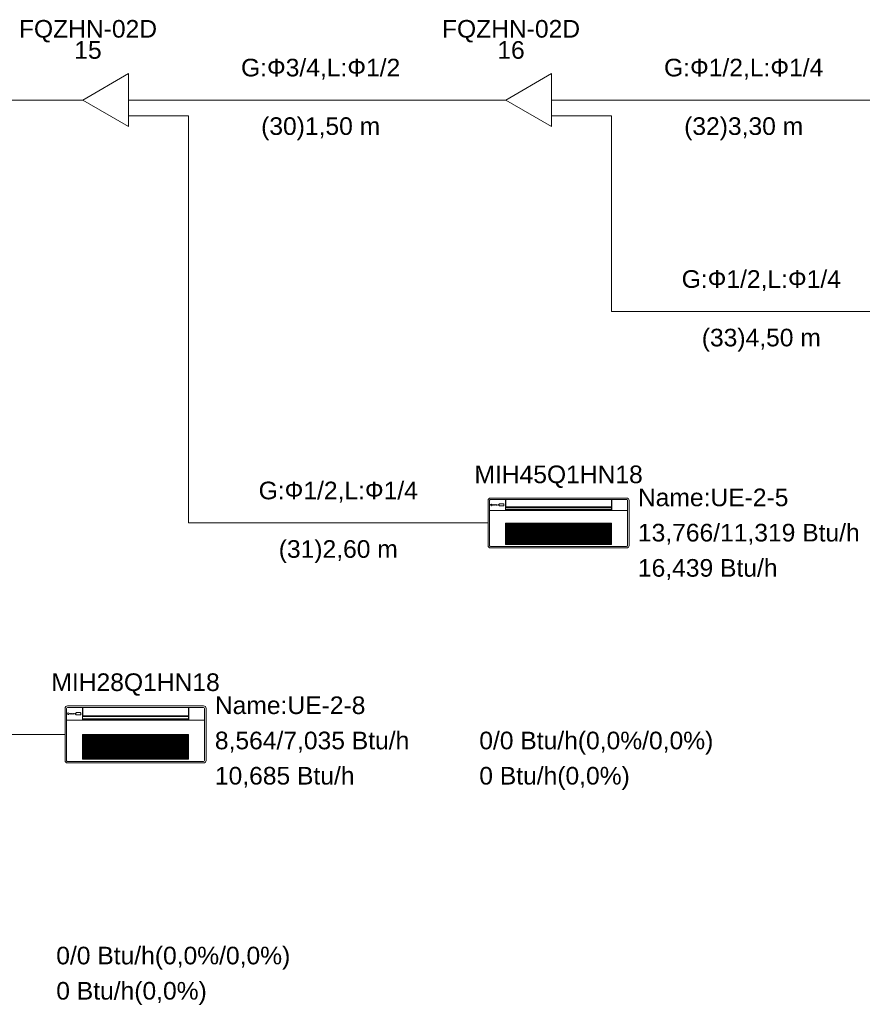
# Model space of a CAD drawing. Header units: metres. Extents: x -16.6 to 21.6, y -13.6 to 21.
# Tile 23 of 29: x 12.8 to 17.6, y 4.4 to 10. Entities that reach past the tile are written whole.
import ezdxf

# ---------------------------------------------------------------- set-up
doc = ezdxf.new("R2010")
doc.units = ezdxf.units.M
doc.layers.add('UC-3_dwg', color=7, linetype='Continuous', lineweight=18, true_color=0x767676)
doc.styles.add('Arial', font='arial.ttf', dxfattribs={"height": 0.1})

# ---------------------------------------------------------------- blocks, each defined once
blk = doc.blocks.new('UC-3_dwg__U27-1115272-DIAGRAMA FRIGORÍFICO UC-3')
at = {"lineweight": 18}
for p, q in [((21.3, -10.38), (21.4, -10.38)), ((21.6598, -10.38), (21.8, -10.38)), ((21.6596, -10.47), (21.8, -10.47))]:
    blk.add_line(p, q, dxfattribs=at)
at = {"lineweight": 18, "flags": 128}
blk.add_lwpolyline([(21.6598, -10.23), (21.6598, -10.53), (21.4, -10.38)], close=True, dxfattribs=at)
at = {"lineweight": 18, "char_height": 0.1, "attachment_point": 2, "line_spacing_factor": 0.941778, "style": 'Arial'}
for s, insert, width in [('FQZHN-02D', (21.43, -9.9255), 0.934142), ('15', (21.43, -10.0455), 0.186094)]:
    blk.add_mtext(s, dxfattribs=dict(at, insert=insert, width=width))
blk = doc.blocks.new('UC-3_dwg__U38-1115277-DIAGRAMA FRIGORÍFICO UC-3')
at = {"lineweight": 18}
for p, q in [((23.7, -10.38), (23.8, -10.38)), ((24.0598, -10.38), (24.2, -10.38)), ((24.0596, -10.47), (24.2, -10.47))]:
    blk.add_line(p, q, dxfattribs=at)
at = {"lineweight": 18, "flags": 128}
blk.add_lwpolyline([(24.0598, -10.23), (24.0598, -10.53), (23.8, -10.38)], close=True, dxfattribs=at)
at = {"lineweight": 18, "char_height": 0.1, "attachment_point": 2, "line_spacing_factor": 0.941778, "style": 'Arial'}
for s, insert, width in [('FQZHN-02D', (23.83, -9.9255), 0.934142), ('16', (23.83, -10.0455), 0.186094)]:
    blk.add_mtext(s, dxfattribs=dict(at, insert=insert, width=width))
blk = doc.blocks.new('UC-3_dwg-1115257-DIAGRAMA FRIGORÍFICO UC-3')
at = {"lineweight": 18}
for p, q in [((19.4, -10.38), (21.3, -10.38)), ((21.8, -10.38), (23.7, -10.38)), ((24.2, -10.38), (26.1, -10.38)), ((23.7, -12.909), (23.7, -12.651)), ((23.7085, -12.909), (23.7085, -12.651)), ((23.714, -12.6385), (24.486, -12.6385)), ((23.714, -12.6462), (24.486, -12.6462)), ((23.762, -12.6734), (23.762, -12.6813)), ((23.7865, -12.6715), (23.7641, -12.6715)), ((23.7641, -12.6833), (23.7865, -12.6833)), ((23.7886, -12.6813), (23.7886, -12.6734)), ((24.4001, -12.6465), (24.4001, -12.6901)), ((24.4915, -12.651), (24.4915, -12.909)), ((24.5, -12.651), (24.5, -12.909)), ((24.4915, -12.7085), (23.7085, -12.7085)), ((23.7085, -12.7097), (24.4915, -12.7097)), ((24.4013, -12.7023), (23.7987, -12.7023)), ((24.4001, -12.6883), (23.8, -12.6883)), ((23.8003, -12.6902), (23.8003, -12.6914)), ((24.3997, -12.6902), (24.3997, -12.6914)), ((23.7993, -12.9014), (23.7993, -12.7812)), ((24.4004, -12.782), (23.7996, -12.782)), ((23.7996, -12.7844), (24.4004, -12.7844)), ((23.7996, -12.7869), (24.4004, -12.7869)), ((23.7996, -12.7884), (24.4004, -12.7884)), ((23.7996, -12.7932), (24.4004, -12.7932)), ((23.7996, -12.7947), (24.4004, -12.7947)), ((23.8, -12.7806), (24.4, -12.7806)), ((23.8092, -12.7884), (23.8092, -12.8917)), ((23.8734, -12.7884), (23.8734, -12.8917)), ((23.8742, -12.7884), (23.8742, -12.8917)), ((23.9248, -12.7884), (23.9248, -12.8917)), ((23.9257, -12.7884), (23.9257, -12.8917)), ((23.9831, -12.7884), (23.9831, -12.8917)), ((23.9839, -12.7884), (23.9839, -12.8917)), ((24.0413, -12.7884), (24.0413, -12.8917)), ((24.0422, -12.7884), (24.0422, -12.8917)), ((24.0996, -12.7884), (24.0996, -12.8917)), ((24.1004, -12.7884), (24.1004, -12.8917)), ((24.1578, -12.7884), (24.1578, -12.8917)), ((24.1587, -12.7884), (24.1587, -12.8917)), ((24.2161, -12.7884), (24.2161, -12.8917)), ((24.2169, -12.7884), (24.2169, -12.8917)), ((24.2743, -12.7884), (24.2743, -12.8917)), ((24.2752, -12.7884), (24.2752, -12.8917)), ((24.3326, -12.7884), (24.3326, -12.8917)), ((24.3334, -12.7884), (24.3334, -12.8917)), ((24.3908, -12.7869), (24.3908, -12.8917)), ((24.4007, -12.9014), (24.4007, -12.7812)), ((23.7993, -12.7995), (24.4004, -12.7995)), ((23.7993, -12.8009), (24.4004, -12.8009)), ((23.7996, -12.8058), (24.4004, -12.8058)), ((24.4004, -12.8073), (23.7996, -12.8073)), ((23.7996, -12.8122), (24.4004, -12.8122)), ((24.4004, -12.8136), (23.7996, -12.8136)), ((23.7996, -12.8185), (24.4004, -12.8185)), ((24.4004, -12.8199), (23.7996, -12.8199)), ((23.7996, -12.8248), (24.4004, -12.8248)), ((23.7996, -12.8262), (24.4004, -12.8262)), ((23.7996, -12.8311), (24.4004, -12.8311)), ((24.4004, -12.8325), (23.7996, -12.8325)), ((23.7996, -12.8374), (24.4004, -12.8374)), ((23.7996, -12.8389), (24.4004, -12.8389)), ((23.7996, -12.8437), (24.4004, -12.8437)), ((24.4004, -12.8452), (23.7996, -12.8452)), ((23.7996, -12.85), (24.4004, -12.85)), ((24.4004, -12.8515), (23.7996, -12.8515)), ((23.7996, -12.8563), (24.4004, -12.8563)), ((24.4004, -12.8578), (23.7996, -12.8578)), ((23.7996, -12.8627), (24.4004, -12.8627)), ((24.4004, -12.8641), (23.7996, -12.8641)), ((23.7996, -12.869), (24.4004, -12.869)), ((23.7996, -12.8704), (24.4004, -12.8704)), ((23.7996, -12.8753), (24.4004, -12.8753)), ((24.4004, -12.8767), (23.7996, -12.8767)), ((23.7996, -12.8816), (24.4004, -12.8816)), ((24.4004, -12.883), (23.7996, -12.883)), ((23.7996, -12.8879), (24.4004, -12.8879)), ((23.7996, -12.8894), (24.4004, -12.8894)), ((23.7996, -12.8917), (24.4004, -12.8917)), ((23.7996, -12.8942), (24.4004, -12.8942)), ((23.7996, -12.898), (24.4004, -12.898)), ((24.4004, -12.9001), (23.7996, -12.9001)), ((24.4, -12.902), (23.8, -12.902)), ((24.486, -12.9138), (23.714, -12.9138)), ((24.486, -12.9215), (23.714, -12.9215)), ((21.3, -14.1277), (21.3, -13.8323)), ((21.3085, -14.1277), (21.3085, -13.8323)), ((21.314, -13.818), (22.086, -13.818)), ((21.314, -13.8268), (22.086, -13.8268)), ((21.3865, -13.8558), (21.3641, -13.8558)), ((22.0001, -13.8271), (22.0001, -13.8771)), ((22.0915, -13.8323), (22.0915, -14.1277)), ((22.1, -13.8323), (22.1, -14.1277)), ((22.0915, -13.8982), (21.3085, -13.8982)), ((21.3085, -13.8995), (22.0915, -13.8995)), ((21.362, -13.858), (21.362, -13.867)), ((21.3641, -13.8692), (21.3865, -13.8692)), ((21.3886, -13.867), (21.3886, -13.858)), ((22.0013, -13.891), (21.3987, -13.891)), ((22.0001, -13.875), (21.4, -13.875)), ((21.4003, -13.8771), (21.4003, -13.8785)), ((21.9997, -13.8771), (21.9997, -13.8785)), ((21.3993, -14.119), (21.3993, -13.9814)), ((21.3993, -14.0023), (22.0004, -14.0023)), ((21.3993, -14.004), (22.0004, -14.004)), ((22.0004, -13.9823), (21.3996, -13.9823)), ((21.3996, -13.985), (22.0004, -13.985)), ((21.3996, -13.9879), (22.0004, -13.9879)), ((21.3996, -13.9896), (22.0004, -13.9896)), ((21.3996, -13.9951), (22.0004, -13.9951)), ((21.3996, -13.9968), (22.0004, -13.9968)), ((21.3996, -14.0096), (22.0004, -14.0096)), ((22.0004, -14.0112), (21.3996, -14.0112)), ((21.3996, -14.0168), (22.0004, -14.0168)), ((22.0004, -14.0185), (21.3996, -14.0185)), ((21.3996, -14.024), (22.0004, -14.024)), ((21.4, -13.9807), (22, -13.9807)), ((21.4092, -13.9896), (21.4092, -14.1078)), ((21.4734, -13.9896), (21.4734, -14.1078)), ((21.4742, -13.9896), (21.4742, -14.1078)), ((21.5248, -13.9896), (21.5248, -14.1078)), ((21.5257, -13.9896), (21.5257, -14.1078)), ((21.5831, -13.9896), (21.5831, -14.1078)), ((21.5839, -13.9896), (21.5839, -14.1078)), ((21.6413, -13.9896), (21.6413, -14.1078)), ((21.6422, -13.9896), (21.6422, -14.1078)), ((21.6996, -13.9896), (21.6996, -14.1078)), ((21.7004, -13.9896), (21.7004, -14.1078)), ((21.7578, -13.9896), (21.7578, -14.1078)), ((21.7587, -13.9896), (21.7587, -14.1078)), ((21.8161, -13.9896), (21.8161, -14.1078)), ((21.8169, -13.9896), (21.8169, -14.1078)), ((21.8743, -13.9896), (21.8743, -14.1078)), ((21.8752, -13.9896), (21.8752, -14.1078)), ((21.9326, -13.9896), (21.9326, -14.1078)), ((21.9334, -13.9896), (21.9334, -14.1078)), ((21.9908, -13.9879), (21.9908, -14.1078)), ((22.0007, -14.119), (22.0007, -13.9814)), ((22.0004, -14.0257), (21.3996, -14.0257)), ((21.3996, -14.0313), (22.0004, -14.0313)), ((21.3996, -14.0329), (22.0004, -14.0329)), ((21.3996, -14.0385), (22.0004, -14.0385)), ((22.0004, -14.0402), (21.3996, -14.0402)), ((21.3996, -14.0457), (22.0004, -14.0457)), ((21.3996, -14.0474), (22.0004, -14.0474)), ((21.3996, -14.0529), (22.0004, -14.0529)), ((22.0004, -14.0546), (21.3996, -14.0546)), ((21.3996, -14.0602), (22.0004, -14.0602)), ((22.0004, -14.0618), (21.3996, -14.0618)), ((21.3996, -14.0674), (22.0004, -14.0674)), ((22.0004, -14.0691), (21.3996, -14.0691)), ((21.3996, -14.0746), (22.0004, -14.0746)), ((22.0004, -14.0763), (21.3996, -14.0763)), ((22.086, -14.1332), (21.314, -14.1332)), ((21.3996, -14.0819), (22.0004, -14.0819)), ((21.3996, -14.0835), (22.0004, -14.0835)), ((21.3996, -14.0891), (22.0004, -14.0891)), ((22.0004, -14.0908), (21.3996, -14.0908)), ((21.3996, -14.0963), (22.0004, -14.0963)), ((22.0004, -14.098), (21.3996, -14.098)), ((21.3996, -14.1035), (22.0004, -14.1035)), ((21.3996, -14.1052), (22.0004, -14.1052)), ((21.3996, -14.1078), (22.0004, -14.1078)), ((21.3996, -14.1108), (22.0004, -14.1108)), ((21.3996, -14.1151), (22.0004, -14.1151)), ((22.0004, -14.1175), (21.3996, -14.1175)), ((22, -14.1197), (21.4, -14.1197)), ((22.086, -14.142), (21.314, -14.142))]:
    blk.add_line(p, q, dxfattribs=at)
at = {"lineweight": 18, "flags": 128}
for points in [[(19.4, -10.47), (19.6, -10.47), (19.6, -13.98), (21.3, -13.98)], [(21.8, -10.47), (22, -10.47), (22, -12.78), (23.7, -12.78)], [(24.2, -10.47), (24.4, -10.47), (24.4, -11.58), (26.1, -11.58)], [(23.7986, -12.6462), (23.7986, -12.7052), (24.4014, -12.7052), (24.4014, -12.6466)], [(23.8, -12.6462), (23.8, -12.6902), (24.4001, -12.6902)], [(24.4004, -12.7023), (24.4004, -12.6914), (23.7996, -12.6914), (23.7996, -12.7023)], [(21.3986, -13.8268), (21.3986, -13.8944), (22.0014, -13.8944), (22.0014, -13.8272)], [(21.4, -13.8268), (21.4, -13.8771), (22.0001, -13.8771)], [(22.0004, -13.891), (22.0004, -13.8785), (21.3996, -13.8785), (21.3996, -13.891)]]:
    blk.add_lwpolyline(points, dxfattribs=at)
at = {"lineweight": 18}
for centre, major_axis, ratio, start_param, end_param in [((23.714, -12.651), (0.014, 0), 0.896259, 1.570796, 3.141593), ((23.714, -12.651), (0.00542, 0), 0.896259, 1.570796, 3.141593), ((23.7641, -12.6734), (0.00215, 0), 0.896259, 1.570796, 3.141593), ((23.7641, -12.6813), (0.00215, 0), 0.896259, 3.141593, 4.712389), ((23.7865, -12.6734), (0.00215, 0), 0.896259, 0, 1.570796), ((23.7865, -12.6813), (-0.00215, 0), 0.896259, 1.570796, 3.141593), ((24.486, -12.651), (0.014, 0), 0.896259, 0, 1.570796), ((24.486, -12.651), (0.00542, 0), 0.896259, 0, 1.570796), ((23.8, -12.7812), (0.000677, 0), 0.896259, 1.570796, 3.141593), ((24.4, -12.7812), (0.000677, 0), 0.896259, 0, 1.570796), ((23.8, -12.9014), (0.000689, 0), 0.896259, 3.141593, 4.712389), ((24.4, -12.9014), (0.000689, 0), 0.896259, 4.712389, 6.283185), ((23.714, -12.909), (0.014, 0), 0.896259, 3.141593, 4.712389), ((23.714, -12.909), (0.00542, 0), 0.896259, 3.141593, 4.712389), ((24.486, -12.909), (0.00542, 0), 0.896259, 4.712389, 6.283185), ((24.486, -12.909), (0.014, 0), 0.896259, 4.712389, 6.283185), ((21.314, -13.8323), (0, 0.0143), 0.974558, 0, 1.570796), ((21.314, -13.8323), (0, 0.00556), 0.974558, 0, 1.570796), ((21.3641, -13.858), (0, 0.00221), 0.974558, 0, 1.570796), ((21.3865, -13.858), (0, 0.00221), 0.974558, 4.712389, 6.283185), ((22.086, -13.8323), (0, 0.0143), 0.974558, 4.712389, 6.283185), ((22.086, -13.8323), (0, 0.00556), 0.974558, 4.712389, 6.283185), ((21.3641, -13.867), (0, 0.00221), 0.974558, 1.570796, 3.141593), ((21.3865, -13.867), (0, 0.00221), 0.974558, 3.141593, 4.712389), ((21.4, -13.9814), (0, 0.000695), 0.974558, 0, 1.570796), ((22, -13.9814), (0, 0.000695), 0.974558, 4.712389, 6.283185), ((21.314, -14.1277), (0, 0.0143), 0.974558, 1.570796, 3.141593), ((21.314, -14.1277), (0, 0.00556), 0.974558, 1.570796, 3.141593), ((21.4, -14.119), (0, 0.000707), 0.974558, 1.570796, 3.141593), ((22, -14.119), (0, 0.000707), 0.974558, 3.141593, 4.712389), ((22.086, -14.1277), (0, 0.00556), 0.974558, 3.141593, 4.712389), ((22.086, -14.1277), (0, 0.0143), 0.974558, 3.141593, 4.712389)]:
    blk.add_ellipse(centre, major_axis=major_axis, ratio=ratio, start_param=start_param, end_param=end_param, dxfattribs=at)
for centre, major_axis, ratio in [((23.7184, -12.6774), (0.00508, 0), 0.896259), ((23.7295, -12.6774), (0.00169, 0), 0.896259), ((23.7383, -12.6774), (0.00169, 0), 0.896259), ((23.7471, -12.6774), (0.00169, 0), 0.896259), ((23.756, -12.6774), (0.00169, 0), 0.896259), ((21.3184, -13.8625), (0, 0.00521), 0.974558), ((21.3295, -13.8625), (0, 0.00174), 0.974558), ((21.3383, -13.8625), (0, 0.00174), 0.974558), ((21.3471, -13.8625), (0, 0.00174), 0.974558), ((21.356, -13.8625), (0, 0.00174), 0.974558)]:
    blk.add_ellipse(centre, major_axis=major_axis, ratio=ratio, dxfattribs=at)
for name in ['UC-3_dwg__U27-1115272-DIAGRAMA FRIGORÍFICO UC-3', 'UC-3_dwg__U38-1115277-DIAGRAMA FRIGORÍFICO UC-3']:
    blk.add_blockref(name, (0, 0))
at = {"lineweight": 18, "char_height": 0.1, "line_spacing_factor": 0.941778, "style": 'Arial'}
for s, insert, width, attachment_point in [('G:\\fArial|b0|i0|c204|p34|;Ф3/4,L:Ф1/2', (22.75, -10.1455), 1.079834, 2), ('G:\\fArial|b0|i0|c204|p34|;Ф1/2,L:Ф1/4', (25.15, -10.1455), 1.079834, 2), ('(30)1,50 m', (22.75, -10.4776), 0.806815, 2), ('(32)3,30 m', (25.15, -10.4776), 0.806815, 2), ('G:\\fArial|b0|i0|c204|p34|;Ф1/2,L:Ф1/4', (25.25, -11.3455), 1.079834, 2), ('(33)4,50 m', (25.25, -11.6776), 0.806815, 2), ('MIH45Q1HN18', (24.1, -12.454), 1.139824, 2), ('G:\\fArial|b0|i0|c204|p34|;Ф1/2,L:Ф1/4', (22.85, -12.5455), 1.079834, 2), ('Name:UE-2-5', (24.55, -12.5848), 1.018619, 1), ('13,766/11,319 Btu/h', (24.55, -12.7848), 1.507115, 1), ('(31)2,60 m', (22.85, -12.8776), 0.806815, 2), ('16,439 Btu/h', (24.55, -12.9848), 0.948833, 1), ('MIH28Q1HN18', (21.7, -13.6335), 1.139824, 2), ('Name:UE-2-8', (22.15, -13.7643), 1.018619, 1), ('8,564/7,035 Btu/h', (22.15, -13.9643), 1.321021, 1), ('0/0 Btu/h(0,0%/0,0%)', (23.65, -13.9643), 1.587919, 1), ('10,685 Btu/h', (22.15, -14.1643), 0.948833, 1), ('0 Btu/h(0,0%)', (23.65, -14.1643), 1.021067, 1), ('0/0 Btu/h(0,0%/0,0%)', (21.25, -15.1848), 1.587919, 1), ('0 Btu/h(0,0%)', (21.25, -15.3848), 1.021067, 1)]:
    blk.add_mtext(s, dxfattribs=dict(at, insert=insert, width=width, attachment_point=attachment_point))

msp = doc.modelspace()

# ---------------------------------------------------------------- block references
at = {"layer": 'UC-3_dwg', "color": 7}
msp.add_blockref('UC-3_dwg-1115257-DIAGRAMA FRIGORÍFICO UC-3', (-8.2514, 19.8877), dxfattribs=at)

doc.saveas('drawing.dxf')
